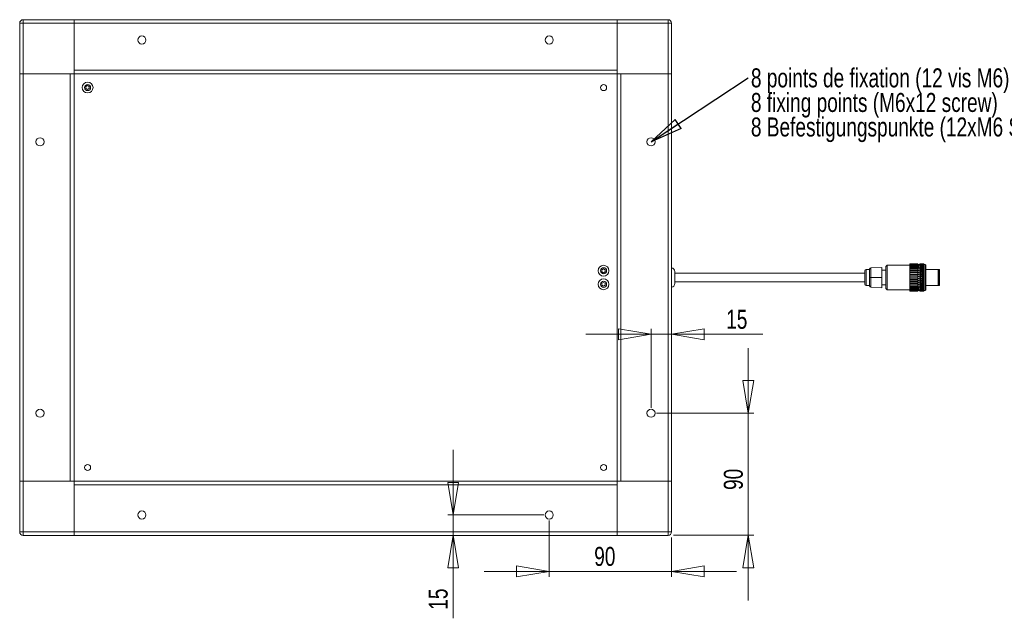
# Model space of a CAD drawing. Header units: millimetres. Extents: x 16 to 409, y 22 to 271.
# Tile 4 of 8: x 31 to 212, y 161 to 271. Entities that reach past the tile are written whole.
import ezdxf

# ---------------------------------------------------------------- set-up
doc = ezdxf.new("R2010")
doc.units = ezdxf.units.MM
doc.styles.add('SLDTEXTSTYLE0', font='TXT', dxfattribs={"width": 0.75})
doc.dimstyles.new('SLDDIMSTYLE0', dxfattribs={"dimtxt": 3.5, "dimasz": 6, "dimexe": 0, "dimexo": 0.0625, "dimgap": 0.875, "dimtad": 1, "dimtoh": 1, "dimlfac": 4, "dimrnd": 1e-09, "dimzin": 12, "dimdsep": 46, "dimtxsty": 'SLDTEXTSTYLE0', "dimblk1": 'CLOSED', "dimblk2": 'CLOSED', "dimsah": 1, "dimcen": 0.09, "dimadec": 0, "dimazin": 0, "dimtfac": 1, "dimtofl": 0, "dimtmove": 0, "dimatfit": 3, "dimldrblk": 'CLOSED', "dimfxl": 0, "dimtolj": 1, "dimtzin": 12, "dimarcsym": 0})
doc.dimstyles.new('SLDDIMSTYLE1', dxfattribs={"dimtxt": 0, "dimasz": 6, "dimexe": 0, "dimexo": 0.0625, "dimgap": 0, "dimtad": 0, "dimtih": 1, "dimtoh": 1, "dimdec": 0, "dimrnd": 1e-09, "dimzin": 0, "dimdsep": 46, "dimtxsty": 'Standard', "dimblk1": 'CLOSED', "dimblk2": 'CLOSED', "dimsah": 1, "dimcen": 0.09, "dimadec": 0, "dimazin": 0, "dimtfac": 6, "dimtdec": 0, "dimtofl": 0, "dimtmove": 0, "dimatfit": 3, "dimldrblk": 'CLOSED', "dimfxl": 0, "dimtolj": 1, "dimtzin": 0, "dimarcsym": 0})

# ---------------------------------------------------------------- blocks, each defined once
blk = doc.blocks.new('_CLOSED')
at = {"color": 0, "linetype": 'ByBlock', "lineweight": -2}
for p, q in [((-1, 0.166667), (0, 0)), ((-1, 0.166667), (-1, -0.166667)), ((0, 0), (-1, -0.166667)), ((0, 0), (-1, 0))]:
    blk.add_line(p, q, dxfattribs=at)
blk = doc.blocks.new('*D2')
at = {"color": 7, "linetype": 'Continuous', "lineweight": 0}
for p, q in [((128.37, 178.59), (128.37, 168.2)), ((150.87, 175.46), (150.87, 168.2)), ((128.37, 169.2), (116.37, 169.2)), ((128.37, 169.2), (150.87, 169.2)), ((150.87, 169.2), (162.87, 169.2))]:
    blk.add_line(p, q, dxfattribs=at)
at = {"color": 7, "linetype": 'Continuous', "lineweight": 0, "xscale": 6, "yscale": 6}
blk.add_blockref('_CLOSED', (128.37, 169.2, 15.95), dxfattribs=at)
at = {"color": 7, "linetype": 'Continuous', "lineweight": 0, "xscale": 6, "yscale": 6, "rotation": 180.0000000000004}
blk.add_blockref('_CLOSED', (150.87, 169.2, 15.95), dxfattribs=at)
at = {"color": 7, "linetype": 'Continuous', "lineweight": 0, "insert": (136.65, 173.71), "char_height": 3.5, "attachment_point": 1, "style": 'SLDTEXTSTYLE0'}
blk.add_mtext('90', dxfattribs=at)
blk = doc.blocks.new('*D3')
at = {"color": 7, "linetype": 'Continuous', "lineweight": 0}
for p, q in [((110.67, 179.59), (110.67, 191.59)), ((127.37, 179.59), (109.67, 179.59)), ((110.67, 179.59), (110.67, 175.84)), ((110.67, 175.84), (110.67, 160.55))]:
    blk.add_line(p, q, dxfattribs=at)
at = {"color": 7, "linetype": 'Continuous', "lineweight": 0, "xscale": 6, "yscale": 6}
for p, rotation in [((110.67, 179.59, 15.95), 270.0000000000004), ((110.67, 175.84, 15.95), 90.0000000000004)]:
    blk.add_blockref('_CLOSED', p, dxfattribs=dict(at, rotation=rotation))
at = {"color": 7, "linetype": 'Continuous', "lineweight": 0, "insert": (106.16, 162.14), "char_height": 3.5, "attachment_point": 1, "rotation": 90, "style": 'SLDTEXTSTYLE0'}
blk.add_mtext('15', dxfattribs=at)
blk = doc.blocks.new('*D4')
at = {"color": 7, "linetype": 'Continuous', "lineweight": 0}
for p, q in [((165.02, 198.34), (165.02, 210.34)), ((148.12, 198.34), (166.02, 198.34)), ((165.02, 198.34), (165.02, 175.84)), ((151.24, 175.84), (166.02, 175.84)), ((165.02, 175.84), (165.02, 163.84))]:
    blk.add_line(p, q, dxfattribs=at)
at = {"color": 7, "linetype": 'Continuous', "lineweight": 0, "xscale": 6, "yscale": 6}
for p, rotation in [((165.02, 198.34, 15.95), 270.0000000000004), ((165.02, 175.84, 15.95), 90.0000000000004)]:
    blk.add_blockref('_CLOSED', p, dxfattribs=dict(at, rotation=rotation))
at = {"color": 7, "linetype": 'Continuous', "lineweight": 0, "insert": (160.51, 184.2), "char_height": 3.5, "attachment_point": 1, "rotation": 90, "style": 'SLDTEXTSTYLE0'}
blk.add_mtext('90', dxfattribs=at)
blk = doc.blocks.new('*D5')
at = {"color": 7, "linetype": 'Continuous', "lineweight": 0}
for p, q in [((147.12, 212.88), (135.12, 212.88)), ((147.12, 199.34), (147.12, 213.88)), ((147.12, 212.88), (150.87, 212.88)), ((150.87, 212.88), (167.71, 212.88))]:
    blk.add_line(p, q, dxfattribs=at)
at = {"color": 7, "linetype": 'Continuous', "lineweight": 0, "xscale": 6, "yscale": 6}
for p, rotation in [((147.12, 212.88, 15.95), 360.0000000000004), ((150.87, 212.88, 15.95), 180.0000000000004)]:
    blk.add_blockref('_CLOSED', p, dxfattribs=dict(at, rotation=rotation))
at = {"color": 7, "linetype": 'Continuous', "lineweight": 0, "insert": (160.95, 217.39), "char_height": 3.5, "attachment_point": 1, "style": 'SLDTEXTSTYLE0'}
blk.add_mtext('15', dxfattribs=at)
blk = doc.blocks.new('SW_NOTE_0')
at = {"color": 0, "linetype": 'Continuous', "lineweight": 0, "char_height": 3.5, "attachment_point": 1, "style": 'SLDTEXTSTYLE0'}
for s, insert in [('8 points de fixation (12 vis M6)', (0.5, 1.74)), ('8 fixing points (M6x12 screw)', (0.5, -2.79)), ('8 Befestigungspunkte (12xM6 Schrauben)', (0.5, -7.31))]:
    blk.add_mtext(s, dxfattribs=dict(at, insert=insert))

msp = doc.modelspace()

# ---------------------------------------------------------------- linework, layer by layer
at = {"color": 7, "linetype": 'Continuous', "lineweight": 15}
for p, q in [((30.8658, 260.838), (30.8658, 270.213)), ((31.4908, 270.213), (30.8658, 270.213)), ((31.4908, 270.213), (31.4908, 270.838)), ((31.4908, 270.838), (40.8658, 270.838)), ((31.4908, 270.213), (31.4908, 260.838)), ((40.8658, 270.213), (31.4908, 270.213)), ((40.8658, 270.838), (140.8658, 270.838)), ((40.8658, 270.213), (40.8658, 270.838)), ((40.8658, 270.838), (40.8658, 270.213)), ((140.8658, 270.213), (40.8658, 270.213)), ((40.8658, 261.5451), (40.8658, 270.213)), ((40.8658, 270.213), (40.8658, 260.838)), ((140.8658, 270.838), (140.8658, 270.213)), ((140.8658, 270.838), (150.2408, 270.838)), ((140.8658, 270.213), (140.8658, 270.838)), ((140.8658, 261.5451), (140.8658, 270.213)), ((150.2408, 270.213), (140.8658, 270.213)), ((140.8658, 260.838), (140.8658, 270.213)), ((150.2408, 270.213), (150.2408, 270.838)), ((150.2408, 260.838), (150.2408, 270.213)), ((150.2408, 270.213), (150.8658, 270.213)), ((150.8658, 270.213), (150.8658, 260.838)), ((40.8658, 261.5451), (140.8658, 261.5451)), ((30.8658, 185.838), (30.8658, 260.838)), ((30.8658, 260.838), (31.4908, 260.838)), ((31.4908, 260.838), (30.8658, 260.838)), ((31.4908, 260.838), (31.4908, 185.838)), ((40.1587, 260.838), (31.4908, 260.838)), ((40.8658, 260.838), (31.4908, 260.838)), ((40.1587, 185.838), (40.1587, 260.838)), ((40.8658, 185.838), (40.8658, 260.838)), ((40.8658, 260.838), (140.8658, 260.838)), ((140.8658, 260.838), (140.8658, 185.838)), ((150.2408, 260.838), (140.8658, 260.838)), ((141.5729, 260.838), (141.5729, 185.838)), ((141.5729, 260.838), (150.2408, 260.838)), ((150.2408, 185.838), (150.2408, 260.838)), ((150.2408, 260.838), (150.8658, 260.838)), ((150.8658, 260.838), (150.2408, 260.838)), ((150.8658, 260.838), (150.8658, 185.838)), ((43.3658, 258.6988), (43.0533, 258.5184)), ((43.0533, 258.5184), (43.0533, 258.1576)), ((43.0533, 258.1576), (43.3658, 257.9771)), ((43.6783, 258.5184), (43.3658, 258.6988)), ((43.3658, 257.9771), (43.6783, 258.1576)), ((43.6783, 258.1576), (43.6783, 258.5184)), ((138.3658, 224.9488), (138.0533, 224.7684)), ((138.6783, 224.7684), (138.3658, 224.9488)), ((186.7408, 224.838), (186.7408, 223.338)), ((187.3658, 223.338), (187.3658, 224.8578)), ((187.6027, 225.1075), (189.6158, 225.213)), ((187.6027, 225.1075), (187.6027, 223.338)), ((189.6158, 223.338), (189.6158, 225.213)), ((190.3658, 223.338), (190.3658, 225.338)), ((190.6158, 225.588), (190.6158, 223.338)), ((196.2408, 225.8343), (194.7408, 225.8343)), ((194.7408, 225.829), (194.7408, 225.8343)), ((196.2408, 225.829), (194.7408, 225.829)), ((194.7408, 225.829), (194.7408, 225.791)), ((196.2408, 225.791), (194.7408, 225.791)), ((194.7408, 225.7751), (194.7408, 225.791)), ((196.2408, 225.7751), (194.7408, 225.7751)), ((194.7408, 225.7751), (194.7408, 225.7)), ((196.2408, 225.7), (194.7408, 225.7)), ((194.7408, 225.6739), (194.7408, 225.7)), ((196.2408, 225.6739), (194.7408, 225.6739)), ((194.7408, 225.6739), (194.7408, 225.563)), ((196.2408, 225.563), (194.7408, 225.563)), ((194.7408, 225.5272), (194.7408, 225.563)), ((196.2408, 225.5272), (194.7408, 225.5272)), ((194.7408, 225.5272), (194.7408, 225.3827)), ((196.2408, 225.3827), (194.7408, 225.3827)), ((194.7408, 225.3379), (194.7408, 225.3827)), ((196.2408, 225.3379), (194.7408, 225.3379)), ((194.7408, 225.3379), (194.7408, 225.1626)), ((196.2408, 225.1626), (194.7408, 225.1626)), ((194.7408, 225.1096), (194.7408, 225.1626)), ((196.2408, 225.1096), (194.7408, 225.1096)), ((194.7408, 225.1096), (194.7408, 224.907)), ((196.2408, 224.907), (194.7408, 224.907)), ((194.7408, 224.8469), (194.7408, 224.907)), ((196.2408, 224.8469), (194.7408, 224.8469)), ((194.7408, 224.8469), (194.7408, 224.6209)), ((196.2408, 225.829), (196.2408, 225.8343)), ((196.2408, 225.791), (196.2408, 225.829)), ((196.2408, 225.7751), (196.2408, 225.791)), ((196.2408, 225.7), (196.2408, 225.7751)), ((196.2408, 225.6739), (196.2408, 225.7)), ((196.2408, 225.563), (196.2408, 225.6739)), ((196.2408, 225.5272), (196.2408, 225.563)), ((196.2408, 225.3827), (196.2408, 225.5272)), ((196.2408, 225.3379), (196.2408, 225.3827)), ((196.2408, 225.1626), (196.2408, 225.3379)), ((196.2408, 225.1096), (196.2408, 225.1626)), ((196.2408, 224.907), (196.2408, 225.1096)), ((196.2408, 224.8469), (196.2408, 224.907)), ((196.2408, 224.6209), (196.2408, 224.8469)), ((196.4073, 225.1942), (196.3762, 225.2122)), ((196.4073, 224.9311), (196.3762, 224.9465)), ((196.4073, 225.6753), (196.4073, 225.6855)), ((196.4073, 225.5741), (196.4073, 225.5941)), ((196.4073, 225.4119), (196.4073, 225.4413)), ((196.4073, 225.1942), (196.4073, 225.231)), ((196.4073, 225.1942), (196.4385, 225.2122)), ((196.4073, 225.1942), (196.4073, 225.1931)), ((196.4073, 224.9311), (196.4073, 224.9691)), ((196.4073, 224.9311), (196.4385, 224.9465)), ((196.4073, 224.9311), (196.4073, 224.9237)), ((196.6158, 225.8377), (196.6158, 225.8094)), ((196.6158, 225.8094), (196.6158, 225.7979)), ((196.6158, 225.7979), (196.6158, 225.7137)), ((196.6158, 225.7137), (196.6158, 225.6909)), ((196.6158, 225.6909), (196.6158, 225.5531)), ((196.6158, 225.5531), (196.6158, 225.5198)), ((196.6158, 225.5198), (196.6158, 225.3321)), ((196.6158, 225.3321), (196.6158, 225.2904)), ((196.7823, 225.1942), (196.6158, 225.2904)), ((196.6158, 225.2904), (196.6158, 225.2892)), ((196.6158, 225.2892), (196.6158, 225.0568)), ((196.6158, 225.0568), (196.6158, 225.0137)), ((196.7823, 224.9311), (196.6158, 225.0137)), ((196.6158, 225.0137), (196.6158, 225.0053)), ((196.6158, 225.0053), (196.6158, 224.7345)), ((196.7823, 225.7651), (196.7823, 225.8282)), ((196.7823, 225.6333), (196.7823, 225.7578)), ((196.7823, 225.4389), (196.7823, 225.6215)), ((196.7823, 225.1942), (196.7823, 225.4228)), ((196.7823, 225.1942), (196.9698, 225.3026)), ((196.7823, 225.1942), (196.7823, 225.1872)), ((196.7823, 224.9311), (196.7823, 225.1673)), ((196.7823, 224.9311), (196.9698, 225.0241)), ((196.7823, 224.9311), (196.7823, 224.8851)), ((196.7823, 224.6245), (196.7823, 224.8619)), ((196.9698, 225.8062), (196.9698, 225.8015)), ((196.9698, 225.7071), (196.9698, 225.6979)), ((196.9698, 225.5434), (196.9698, 225.5298)), ((196.9698, 225.3196), (196.9698, 225.3026)), ((196.9698, 225.3026), (196.9698, 225.302)), ((197.1573, 225.1942), (196.9698, 225.3026)), ((196.9698, 225.0417), (196.9698, 225.0241)), ((196.9698, 225.0241), (196.9698, 225.0207)), ((197.1573, 224.9311), (196.9698, 225.0241)), ((197.1573, 225.7651), (197.1573, 225.8282)), ((197.1573, 225.6333), (197.1573, 225.7578)), ((197.1573, 225.4389), (197.1573, 225.6215)), ((197.1573, 225.1942), (197.1573, 225.4228)), ((197.1573, 225.1942), (197.3592, 225.3108)), ((197.1573, 225.1942), (197.1573, 225.1872)), ((197.1573, 224.9311), (197.1573, 225.1673)), ((197.1573, 224.9311), (197.3592, 225.0312)), ((197.1573, 224.9311), (197.1573, 224.8851)), ((197.1573, 224.6245), (197.1573, 224.8619)), ((197.3658, 225.838), (197.3658, 220.838)), ((197.6158, 223.338), (197.6158, 225.713)), ((197.7408, 225.588), (197.7408, 223.338)), ((199.9908, 224.838), (199.9908, 221.838)), ((199.9908, 224.838), (199.9908, 221.838)), ((200.1658, 221.838), (200.1658, 224.838)), ((138.0533, 224.7684), (138.0533, 224.4076)), ((138.0533, 224.4076), (138.3658, 224.2271)), ((138.3658, 224.2271), (138.6783, 224.4076)), ((138.6783, 224.4076), (138.6783, 224.7684)), ((151.4908, 224.463), (151.4908, 223.338)), ((151.4908, 223.338), (151.4908, 222.213)), ((186.4908, 223.338), (186.4908, 224.588)), ((186.4908, 222.088), (186.4908, 223.338)), ((186.7408, 223.338), (186.7408, 221.838)), ((187.6027, 223.338), (187.3658, 223.338)), ((187.3658, 221.8181), (187.3658, 223.338)), ((187.6027, 223.338), (189.6158, 223.338)), ((187.6027, 223.338), (187.6027, 221.5685)), ((189.6158, 221.463), (189.6158, 223.338)), ((190.3658, 221.338), (190.3658, 223.338)), ((190.6158, 223.338), (190.6158, 221.088)), ((196.2408, 224.6209), (194.7408, 224.6209)), ((194.7408, 224.5548), (194.7408, 224.6209)), ((196.2408, 224.5548), (194.7408, 224.5548)), ((194.7408, 224.5548), (194.7408, 224.3098)), ((196.2408, 224.3098), (194.7408, 224.3098)), ((194.7408, 224.239), (194.7408, 224.3098)), ((196.2408, 224.239), (194.7408, 224.239)), ((194.7408, 224.239), (194.7408, 223.9797)), ((196.2408, 223.9797), (194.7408, 223.9797)), ((194.7408, 223.9057), (194.7408, 223.9797)), ((196.2408, 223.9057), (194.7408, 223.9057)), ((194.7408, 223.9057), (194.7408, 223.6372)), ((196.2408, 223.6372), (194.7408, 223.6372)), ((194.7408, 223.5614), (194.7408, 223.6372)), ((196.2408, 223.5614), (194.7408, 223.5614)), ((194.7408, 223.5614), (194.7408, 223.2889)), ((196.2408, 223.2889), (194.7408, 223.2889)), ((194.7408, 223.2126), (194.7408, 223.2889)), ((196.2408, 223.2126), (194.7408, 223.2126)), ((194.7408, 223.2126), (194.7408, 222.9415)), ((196.2408, 224.5548), (196.2408, 224.6209)), ((196.2408, 224.3098), (196.2408, 224.5548)), ((196.2408, 224.239), (196.2408, 224.3098)), ((196.2408, 223.9797), (196.2408, 224.239)), ((196.2408, 223.9057), (196.2408, 223.9797)), ((196.2408, 223.6372), (196.2408, 223.9057)), ((196.2408, 223.5614), (196.2408, 223.6372)), ((196.2408, 223.2889), (196.2408, 223.5614)), ((196.2408, 223.2126), (196.2408, 223.2889)), ((196.2408, 222.9415), (196.2408, 223.2126)), ((196.4073, 224.6245), (196.3762, 224.637)), ((196.4073, 224.2829), (196.3762, 224.292)), ((196.4073, 223.9154), (196.3762, 223.921)), ((196.4073, 223.5322), (196.3762, 223.5341)), ((196.4073, 223.1437), (196.3762, 223.1419)), ((196.4073, 224.6245), (196.4073, 224.6627)), ((196.4073, 224.6245), (196.4385, 224.637)), ((196.4073, 224.6245), (196.4073, 224.611)), ((196.4073, 224.2829), (196.4073, 224.3202)), ((196.4073, 224.2829), (196.4385, 224.292)), ((196.4073, 224.2829), (196.4073, 224.2637)), ((196.4073, 223.9154), (196.4073, 223.9509)), ((196.4073, 223.9154), (196.4385, 223.921)), ((196.4073, 223.9154), (196.4073, 223.8911)), ((196.4073, 223.5322), (196.4073, 223.5649)), ((196.4073, 223.5322), (196.4385, 223.5341)), ((196.4073, 223.5322), (196.4073, 223.5033)), ((196.4073, 223.1437), (196.4073, 223.1726)), ((196.4073, 223.1437), (196.4385, 223.1419)), ((196.4073, 223.1437), (196.4073, 223.1111)), ((196.6158, 224.7345), (196.6158, 224.6912)), ((196.7823, 224.6245), (196.6158, 224.6912)), ((196.6158, 224.6912), (196.6158, 224.6759)), ((196.6158, 224.6759), (196.6158, 224.3742)), ((196.6158, 224.3742), (196.6158, 224.3318)), ((196.7823, 224.2829), (196.6158, 224.3318)), ((196.6158, 224.3318), (196.6158, 224.3101)), ((196.6158, 224.3101), (196.6158, 223.9856)), ((196.6158, 223.9856), (196.6158, 223.9454)), ((196.7823, 223.9154), (196.6158, 223.9454)), ((196.6158, 223.9454), (196.6158, 223.9177)), ((196.6158, 223.9177), (196.6158, 223.5793)), ((196.6158, 223.5793), (196.6158, 223.5423)), ((196.7823, 223.5322), (196.6158, 223.5423)), ((196.6158, 223.5423), (196.6158, 223.5095)), ((196.6158, 223.5095), (196.6158, 223.1664)), ((196.6158, 223.1664), (196.6158, 223.1337)), ((196.7823, 223.1437), (196.6158, 223.1337)), ((196.6158, 223.1337), (196.6158, 223.0967)), ((196.6158, 223.0967), (196.6158, 222.7583)), ((196.7823, 224.6245), (196.9698, 224.6996)), ((196.7823, 224.6245), (196.7823, 224.5408)), ((196.7823, 224.2829), (196.7823, 224.5149)), ((196.7823, 224.2829), (196.9698, 224.338)), ((196.7823, 224.2829), (196.7823, 224.1636)), ((196.7823, 223.9154), (196.7823, 224.1358)), ((196.7823, 223.9154), (196.9698, 223.9491)), ((196.7823, 223.9154), (196.7823, 223.764)), ((196.7823, 223.5322), (196.7823, 223.735)), ((196.7823, 223.5322), (196.9698, 223.5436)), ((196.7823, 223.5322), (196.7823, 223.3527)), ((196.7823, 223.1437), (196.7823, 223.3233)), ((196.7823, 223.1437), (196.9698, 223.1324)), ((196.7823, 223.1437), (196.7823, 222.941)), ((196.9698, 224.7173), (196.9698, 224.6996)), ((196.9698, 224.6996), (196.9698, 224.6934)), ((197.1573, 224.6245), (196.9698, 224.6996)), ((196.9698, 224.3553), (196.9698, 224.338)), ((196.9698, 224.338), (196.9698, 224.3291)), ((197.1573, 224.2829), (196.9698, 224.338)), ((196.9698, 223.9655), (196.9698, 223.9491)), ((196.9698, 223.9491), (196.9698, 223.9378)), ((197.1573, 223.9154), (196.9698, 223.9491)), ((196.9698, 223.5587), (196.9698, 223.5436)), ((196.9698, 223.5436), (196.9698, 223.5302)), ((197.1573, 223.5322), (196.9698, 223.5436)), ((196.9698, 223.1458), (196.9698, 223.1324)), ((197.1573, 223.1437), (196.9698, 223.1324)), ((196.9698, 223.1324), (196.9698, 223.1173)), ((197.1573, 224.6245), (197.3592, 224.7054)), ((197.1573, 224.6245), (197.1573, 224.5408)), ((197.1573, 224.2829), (197.1573, 224.5149)), ((197.1573, 224.2829), (197.3592, 224.3422)), ((197.1573, 224.2829), (197.1573, 224.1636)), ((197.1573, 223.9154), (197.1573, 224.1358)), ((197.1573, 223.9154), (197.3592, 223.9517)), ((197.1573, 223.9154), (197.1573, 223.764)), ((197.1573, 223.5322), (197.1573, 223.735)), ((197.1573, 223.5322), (197.3592, 223.5444)), ((197.1573, 223.5322), (197.1573, 223.3527)), ((197.1573, 223.1437), (197.1573, 223.3233)), ((197.1573, 223.1437), (197.3592, 223.1315)), ((197.1573, 223.1437), (197.1573, 222.941)), ((197.6158, 220.963), (197.6158, 223.338)), ((197.7408, 223.338), (197.7408, 221.088)), ((200.2408, 224.763), (200.2408, 221.913)), ((138.3658, 222.4488), (138.0533, 222.2684)), ((138.0533, 222.2684), (138.0533, 221.9076)), ((138.0533, 221.9076), (138.3658, 221.7271)), ((138.6783, 222.2684), (138.3658, 222.4488)), ((138.3658, 221.7271), (138.6783, 221.9076)), ((138.6783, 221.9076), (138.6783, 222.2684)), ((187.6027, 221.5685), (189.6158, 221.463)), ((196.2408, 222.9415), (194.7408, 222.9415)), ((194.7408, 222.8664), (194.7408, 222.9415)), ((196.2408, 222.8664), (194.7408, 222.8664)), ((194.7408, 222.8664), (194.7408, 222.6018)), ((196.2408, 222.6018), (194.7408, 222.6018)), ((194.7408, 222.5293), (194.7408, 222.6018)), ((196.2408, 222.5293), (194.7408, 222.5293)), ((194.7408, 222.5293), (194.7408, 222.2765)), ((196.2408, 222.2765), (194.7408, 222.2765)), ((194.7408, 222.2079), (194.7408, 222.2765)), ((196.2408, 222.2079), (194.7408, 222.2079)), ((194.7408, 222.2079), (194.7408, 221.9718)), ((196.2408, 221.9718), (194.7408, 221.9718)), ((194.7408, 221.9086), (194.7408, 221.9718)), ((196.2408, 221.9086), (194.7408, 221.9086)), ((194.7408, 221.9086), (194.7408, 221.6937)), ((196.2408, 221.6937), (194.7408, 221.6937)), ((194.7408, 221.637), (194.7408, 221.6937)), ((196.2408, 221.637), (194.7408, 221.637)), ((194.7408, 221.637), (194.7408, 221.4476)), ((196.2408, 221.4476), (194.7408, 221.4476)), ((194.7408, 221.3986), (194.7408, 221.4476)), ((196.2408, 221.3986), (194.7408, 221.3986)), ((194.7408, 221.3986), (194.7408, 221.2383)), ((196.2408, 221.2383), (194.7408, 221.2383)), ((194.7408, 221.1979), (194.7408, 221.2383)), ((196.2408, 221.1979), (194.7408, 221.1979)), ((194.7408, 221.1979), (194.7408, 221.0699)), ((196.2408, 222.8664), (196.2408, 222.9415)), ((196.2408, 222.6018), (196.2408, 222.8664)), ((196.2408, 222.5293), (196.2408, 222.6018)), ((196.2408, 222.2765), (196.2408, 222.5293)), ((196.2408, 222.2079), (196.2408, 222.2765)), ((196.2408, 221.9718), (196.2408, 222.2079)), ((196.2408, 221.9086), (196.2408, 221.9718)), ((196.2408, 221.6937), (196.2408, 221.9086)), ((196.2408, 221.637), (196.2408, 221.6937)), ((196.2408, 221.4476), (196.2408, 221.637)), ((196.2408, 221.3986), (196.2408, 221.4476)), ((196.2408, 221.2383), (196.2408, 221.3986)), ((196.2408, 221.1979), (196.2408, 221.2383)), ((196.2408, 221.0699), (196.2408, 221.1979)), ((196.4073, 222.7606), (196.3762, 222.755)), ((196.4073, 222.3931), (196.3762, 222.384)), ((196.4073, 222.0515), (196.3762, 222.039)), ((196.4073, 221.7449), (196.3762, 221.7294)), ((196.4073, 221.4818), (196.3762, 221.4638)), ((196.4073, 222.7606), (196.4073, 222.7849)), ((196.4073, 222.7606), (196.4385, 222.755)), ((196.4073, 222.7606), (196.4073, 222.7251)), ((196.4073, 222.3931), (196.4073, 222.4123)), ((196.4073, 222.3931), (196.4385, 222.384)), ((196.4073, 222.3931), (196.4073, 222.3558)), ((196.4073, 222.0515), (196.4073, 222.0649)), ((196.4073, 222.0515), (196.4385, 222.039)), ((196.4073, 222.0515), (196.4073, 222.0133)), ((196.4073, 221.7449), (196.4073, 221.7523)), ((196.4073, 221.7449), (196.4385, 221.7294)), ((196.4073, 221.7449), (196.4073, 221.7069)), ((196.4073, 221.4818), (196.4073, 221.4829)), ((196.4073, 221.4818), (196.4385, 221.4638)), ((196.4073, 221.4818), (196.4073, 221.445)), ((196.4073, 221.2641), (196.4073, 221.2347)), ((196.7823, 222.7606), (196.6158, 222.7306)), ((196.6158, 222.7583), (196.6158, 222.7306)), ((196.6158, 222.7306), (196.6158, 222.6904)), ((196.6158, 222.6904), (196.6158, 222.3659)), ((196.7823, 222.3931), (196.6158, 222.3441)), ((196.6158, 222.3659), (196.6158, 222.3441)), ((196.6158, 222.3441), (196.6158, 222.3018)), ((196.6158, 222.3018), (196.6158, 222.0001)), ((196.7823, 222.0515), (196.6158, 221.9848)), ((196.6158, 222.0001), (196.6158, 221.9848)), ((196.6158, 221.9848), (196.6158, 221.9415)), ((196.6158, 221.9415), (196.6158, 221.6707)), ((196.7823, 221.7449), (196.6158, 221.6623)), ((196.6158, 221.6707), (196.6158, 221.6623)), ((196.6158, 221.6623), (196.6158, 221.6192)), ((196.6158, 221.6192), (196.6158, 221.3868)), ((196.7823, 221.4818), (196.6158, 221.3856)), ((196.6158, 221.3868), (196.6158, 221.3856)), ((196.6158, 221.3856), (196.6158, 221.3438)), ((196.6158, 221.3438), (196.6158, 221.1562)), ((196.7823, 222.7606), (196.7823, 222.912)), ((196.7823, 222.7606), (196.9698, 222.7269)), ((196.7823, 222.7606), (196.7823, 222.5402)), ((196.7823, 222.3931), (196.7823, 222.5123)), ((196.7823, 222.3931), (196.9698, 222.338)), ((196.7823, 222.3931), (196.7823, 222.1611)), ((196.7823, 222.0515), (196.7823, 222.1352)), ((196.7823, 222.0515), (196.9698, 221.9764)), ((196.7823, 222.0515), (196.7823, 221.8141)), ((196.7823, 221.7449), (196.7823, 221.7909)), ((196.7823, 221.7449), (196.9698, 221.6519)), ((196.7823, 221.7449), (196.7823, 221.5087)), ((196.7823, 221.4818), (196.7823, 221.4888)), ((196.7823, 221.4818), (196.9698, 221.3734)), ((196.7823, 221.4818), (196.7823, 221.2532)), ((196.7823, 221.2371), (196.7823, 221.0545)), ((197.1573, 222.7606), (196.9698, 222.7269)), ((196.9698, 222.7381), (196.9698, 222.7269)), ((196.9698, 222.7269), (196.9698, 222.7104)), ((197.1573, 222.3931), (196.9698, 222.338)), ((196.9698, 222.3469), (196.9698, 222.338)), ((196.9698, 222.338), (196.9698, 222.3207)), ((197.1573, 222.0515), (196.9698, 221.9764)), ((196.9698, 221.9826), (196.9698, 221.9764)), ((196.9698, 221.9764), (196.9698, 221.9587)), ((197.1573, 221.7449), (196.9698, 221.6519)), ((196.9698, 221.6553), (196.9698, 221.6519)), ((196.9698, 221.6519), (196.9698, 221.6343)), ((197.1573, 221.4818), (196.9698, 221.3734)), ((196.9698, 221.3739), (196.9698, 221.3734)), ((196.9698, 221.3734), (196.9698, 221.3564)), ((197.1573, 222.7606), (197.1573, 222.912)), ((197.1573, 222.7606), (197.3592, 222.7243)), ((197.1573, 222.7606), (197.1573, 222.5402)), ((197.1573, 222.3931), (197.1573, 222.5123)), ((197.1573, 222.3931), (197.3592, 222.3338)), ((197.1573, 222.3931), (197.1573, 222.1611)), ((197.1573, 222.0515), (197.1573, 222.1352)), ((197.1573, 222.0515), (197.3592, 221.9706)), ((197.1573, 222.0515), (197.1573, 221.8141)), ((197.1573, 221.7449), (197.1573, 221.7909)), ((197.1573, 221.7449), (197.3592, 221.6448)), ((197.1573, 221.7449), (197.1573, 221.5087)), ((197.1573, 221.4818), (197.1573, 221.4888)), ((197.1573, 221.4818), (197.3592, 221.3651)), ((197.1573, 221.4818), (197.1573, 221.2532)), ((197.1573, 221.2371), (197.1573, 221.0545)), ((196.2408, 221.0699), (194.7408, 221.0699)), ((194.7408, 221.0389), (194.7408, 221.0699)), ((196.2408, 221.0389), (194.7408, 221.0389)), ((194.7408, 221.0389), (194.7408, 220.9456)), ((196.2408, 220.9456), (194.7408, 220.9456)), ((194.7408, 220.9246), (194.7408, 220.9456)), ((196.2408, 220.9246), (194.7408, 220.9246)), ((194.7408, 220.9246), (194.7408, 220.8679)), ((196.2408, 220.8679), (194.7408, 220.8679)), ((194.7408, 220.8573), (194.7408, 220.8679)), ((196.2408, 220.8573), (194.7408, 220.8573)), ((194.7408, 220.8573), (194.7408, 220.8383)), ((196.2408, 220.8383), (194.7408, 220.8383)), ((196.2408, 221.0389), (196.2408, 221.0699)), ((196.2408, 220.9456), (196.2408, 221.0389)), ((196.2408, 220.9246), (196.2408, 220.9456)), ((196.2408, 220.8679), (196.2408, 220.9246)), ((196.2408, 220.8573), (196.2408, 220.8679)), ((196.2408, 220.8383), (196.2408, 220.8573)), ((196.4073, 221.1019), (196.4073, 221.0818)), ((196.4073, 221.0007), (196.4073, 220.9905)), ((196.6158, 221.1562), (196.6158, 221.1229)), ((196.6158, 221.1229), (196.6158, 220.985)), ((196.6158, 220.985), (196.6158, 220.9623)), ((196.6158, 220.9623), (196.6158, 220.8781)), ((196.6158, 220.8781), (196.6158, 220.8666)), ((196.6158, 220.8666), (196.6158, 220.8382)), ((196.7823, 221.0427), (196.7823, 220.9181)), ((196.7823, 220.9109), (196.7823, 220.8478)), ((196.9698, 221.1461), (196.9698, 221.1325)), ((196.9698, 220.9781), (196.9698, 220.9688)), ((196.9698, 220.8745), (196.9698, 220.8698)), ((197.1573, 221.0427), (197.1573, 220.9181)), ((197.1573, 220.9109), (197.1573, 220.8478)), ((31.4908, 185.838), (30.8658, 185.838)), ((30.8658, 176.463), (30.8658, 185.838)), ((30.8658, 185.838), (31.4908, 185.838)), ((40.1587, 185.838), (31.4908, 185.838)), ((31.4908, 185.838), (31.4908, 176.463)), ((31.4908, 185.838), (40.8658, 185.838)), ((140.8658, 185.838), (40.8658, 185.838)), ((40.8658, 185.838), (40.8658, 176.463)), ((140.8658, 185.1309), (40.8658, 185.1309)), ((40.8658, 185.1309), (40.8658, 176.463)), ((140.8658, 176.463), (140.8658, 185.838)), ((140.8658, 185.838), (150.2408, 185.838)), ((140.8658, 185.1309), (140.8658, 176.463)), ((141.5729, 185.838), (150.2408, 185.838)), ((150.8658, 185.838), (150.2408, 185.838)), ((150.2408, 176.463), (150.2408, 185.838)), ((150.2408, 185.838), (150.8658, 185.838)), ((150.8658, 185.838), (150.8658, 176.463)), ((31.4908, 176.463), (30.8658, 176.463)), ((31.4908, 176.463), (40.8658, 176.463)), ((31.4908, 176.463), (31.4908, 175.838)), ((40.8658, 176.463), (140.8658, 176.463)), ((40.8658, 175.838), (40.8658, 176.463)), ((40.8658, 176.463), (40.8658, 175.838)), ((140.8658, 176.463), (140.8658, 175.838)), ((140.8658, 176.463), (150.2408, 176.463)), ((140.8658, 175.838), (140.8658, 176.463)), ((150.2408, 176.463), (150.2408, 175.838)), ((150.2408, 176.463), (150.8658, 176.463)), ((40.8658, 175.838), (31.4908, 175.838)), ((140.8658, 175.838), (40.8658, 175.838)), ((150.2408, 175.838), (140.8658, 175.838))]:
    msp.add_line(p, q, dxfattribs=at)
for centre, radius in [((53.3658, 267.088), 0.75), ((128.3658, 267.088), 0.75), ((43.3658, 258.338), 1), ((43.3658, 258.338), 0.5625), ((138.3658, 258.338), 0.5625), ((34.6158, 248.338), 0.75), ((147.1158, 248.338), 0.75), ((138.3658, 224.588), 1), ((138.3658, 224.588), 0.5625), ((138.3658, 222.088), 1), ((138.3658, 222.088), 0.5625), ((34.6158, 198.338), 0.75), ((147.1158, 198.338), 0.75), ((43.3658, 188.338), 0.5625), ((138.3658, 188.338), 0.5625), ((53.3658, 179.588), 0.75), ((128.3658, 179.588), 0.75)]:
    msp.add_circle(centre, radius, dxfattribs=at)
for centre, radius, start, end in [((31.4908, 270.213), 0.625, 90, 180), ((150.2408, 270.213), 0.625, 0, 90), ((150.8658, 224.463), 0.625, 0, 90), ((186.7408, 224.588), 0.25, 90, 180), ((187.6158, 224.8578), 0.25, 93, 180), ((190.6158, 225.338), 0.25, 90, 180), ((197.6158, 225.588), 0.125, 0, 90), ((150.8658, 222.213), 0.625, 270, 0), ((186.7408, 222.088), 0.25, 180, 270), ((187.6158, 221.8181), 0.25, 180, 267), ((190.6158, 221.338), 0.25, 180, 270), ((197.6158, 221.088), 0.125, 270, 0), ((31.4908, 176.463), 0.625, 180, 270), ((150.2408, 176.463), 0.625, 270, 0)]:
    msp.add_arc(centre, radius, start, end, dxfattribs=at)
for centre, major_axis, ratio, start_param, end_param in [((199.6197, 223.338), (3.9772, -2.1002), 0.27884138, 2.64275954, 2.65575428), ((199.6197, 223.338), (3.9627, -1.9216), 0.35223034, 2.66573602, 2.67873076), ((199.6197, 223.338), (3.9939, -2.2289), 0.20534731, 2.61066719, 2.62366193), ((199.6197, 223.338), (3.9564, -1.681), 0.42407612, 2.67483248, 2.68782721), ((199.6197, 223.338), (4.0084, -2.3151), 0.13225114, 2.57280123, 2.58579597), ((199.6197, 223.338), (3.9642, -1.3599), 0.49118107, 2.66349385, 2.67648859), ((199.6197, 223.338), (4.0176, -2.3629), 0.0595822, 2.53159479, 2.54458953), ((199.6197, 223.338), (3.9873, -0.9363), 0.54740871, 2.62440437, 2.6373991), ((199.6197, 223.338), (4.02, -2.3744), 0.01285655, 3.78121768, 3.79421242), ((199.6197, 223.338), (4.0132, -0.4031), 0.58321261, 2.55507526, 2.56806999), ((199.6197, 223.338), (4.0151, -2.3501), 0.08534681, 3.8235387, 3.83653343), ((193.195, 223.338), (3.9772, 2.1002), 0.27884138, 0.48583838, 0.49883311), ((193.195, 223.338), (3.9627, 1.9216), 0.35223034, 0.4628619, 0.47585663), ((193.195, 223.338), (3.9939, 2.2289), 0.20534731, 0.51793072, 0.53092546), ((193.195, 223.338), (3.9564, 1.681), 0.42407612, 0.45376544, 0.46676018), ((193.195, 223.338), (4.0084, 2.3151), 0.13225114, 0.55579668, 0.56879142), ((193.195, 223.338), (3.9642, 1.3599), 0.49118107, 0.46510407, 0.4780988), ((193.195, 223.338), (4.0176, 2.3629), 0.0595822, 0.59700313, 0.60999787), ((193.195, 223.338), (3.9873, 0.9363), 0.54740871, 0.50419355, 0.51718829), ((193.195, 223.338), (4.02, 2.3744), 0.01285655, 5.63056554, 5.64356028), ((193.195, 223.338), (4.0132, 0.4031), 0.58321261, 0.57352266, 0.5865174), ((193.195, 223.338), (4.0151, 2.3501), 0.08534681, 5.58824453, 5.60123926), ((199.9947, 223.338), (4.1865, -2.2107), 0.27884138, 2.57896465, 2.64175314), ((199.9947, 223.338), (4.1713, -2.0227), 0.35223034, 2.60194113, 2.66472962), ((199.9947, 223.338), (4.2041, -2.3462), 0.20534731, 2.5468723, 2.60966079), ((199.9947, 223.338), (4.1646, -1.7694), 0.42407612, 2.61103758, 2.67382607), ((199.9947, 223.338), (4.2194, -2.4369), 0.13225114, 2.50900634, 2.57179483), ((199.9947, 223.338), (4.1728, -1.4315), 0.49118107, 2.59969896, 2.66248745), ((199.9947, 223.338), (4.2291, -2.4873), 0.0595822, 2.4677999, 2.53058839), ((199.9947, 223.338), (4.1971, -0.9855), 0.54740871, 2.56060947, 2.62339796), ((199.9947, 223.338), (4.2315, -2.4994), 0.01285655, 3.79521882, 3.85800731), ((199.9947, 223.338), (4.2244, -0.4243), 0.58321261, 2.49128037, 2.55406885), ((199.9947, 223.338), (4.2264, -2.4738), 0.08534681, 3.83753984, 3.90032832), ((199.9947, 223.338), (4.23, 0.2041), 0.58905052, 2.40435668, 2.46714516), ((193.57, 223.338), (4.1865, 2.2107), 0.27884138, 0.4915548, 0.562628), ((193.57, 223.338), (4.1713, 2.0227), 0.35223034, 0.46857832, 0.53965152), ((193.57, 223.338), (4.2041, 2.3462), 0.20534731, 0.52364714, 0.59472035), ((193.57, 223.338), (4.1646, 1.7694), 0.42407612, 0.45948186, 0.53055507), ((193.57, 223.338), (4.2194, 2.4369), 0.13225114, 0.5615131, 0.63258631), ((193.57, 223.338), (4.1728, 1.4315), 0.49118107, 0.47082048, 0.54189369), ((193.57, 223.338), (4.2291, 2.4873), 0.0595822, 0.60271955, 0.67379276), ((193.57, 223.338), (4.1971, 0.9855), 0.54740871, 0.50990997, 0.58098318), ((193.57, 223.338), (4.2315, 2.4994), 0.01285655, 5.56677065, 5.63784386), ((193.57, 223.338), (4.2244, 0.4243), 0.58321261, 0.57923908, 0.65031229), ((193.57, 223.338), (4.2264, 2.4738), 0.08534681, 5.52444964, 5.59552285), ((193.57, 223.338), (4.23, -0.2041), 0.58905052, 0.66616277, 0.73723598), ((200.3697, 223.338), (4.1865, -2.2107), 0.27884138, 2.57896465, 2.65003786), ((200.3697, 223.338), (4.1713, -2.0227), 0.35223034, 2.60194113, 2.67301434), ((200.3697, 223.338), (4.2041, -2.3462), 0.20534731, 2.5468723, 2.61794551), ((200.3697, 223.338), (4.1646, -1.7694), 0.42407612, 2.61103758, 2.68211079), ((200.3697, 223.338), (4.2194, -2.4369), 0.13225114, 2.50900634, 2.58007955), ((200.3697, 223.338), (4.1728, -1.4315), 0.49118107, 2.59969896, 2.67077217), ((200.3697, 223.338), (4.2291, -2.4873), 0.0595822, 2.4677999, 2.53887311), ((200.3697, 223.338), (4.1971, -0.9855), 0.54740871, 2.56060947, 2.63168268), ((200.3697, 223.338), (4.2315, -2.4994), 0.01285655, 3.7869341, 3.85800731), ((200.3697, 223.338), (4.2244, -0.4243), 0.58321261, 2.49128037, 2.56235358), ((200.3697, 223.338), (4.2264, -2.4738), 0.08534681, 3.82925511, 3.90032832), ((200.3697, 223.338), (4.23, 0.2041), 0.58905052, 2.40435668, 2.47542988), ((193.945, 223.338), (4.1865, 2.2107), 0.27884138, 0.48583838, 0.562628), ((193.945, 223.338), (4.1713, 2.0227), 0.35223034, 0.4628619, 0.53965152), ((193.945, 223.338), (4.2041, 2.3462), 0.20534731, 0.51793072, 0.59472035), ((193.945, 223.338), (4.1646, 1.7694), 0.42407612, 0.45376544, 0.53055507), ((193.945, 223.338), (4.2194, 2.4369), 0.13225114, 0.55579668, 0.63258631), ((193.945, 223.338), (4.1728, 1.4315), 0.49118107, 0.46510407, 0.54189369), ((193.945, 223.338), (4.2291, 2.4873), 0.0595822, 0.59700313, 0.67379276), ((193.945, 223.338), (4.1971, 0.9855), 0.54740871, 0.50419355, 0.58098318), ((193.945, 223.338), (4.2315, 2.4994), 0.01285655, 5.56677065, 5.64356028), ((193.945, 223.338), (4.2244, 0.4243), 0.58321261, 0.57352266, 0.65031229), ((193.945, 223.338), (4.2264, 2.4738), 0.08534681, 5.52444964, 5.60123926), ((193.945, 223.338), (4.23, -0.2041), 0.58905052, 0.66044635, 0.73723598), ((199.6197, 223.338), (4.0185, 0.1939), 0.58905052, 2.46815157, 2.4811463), ((199.6197, 223.338), (4.0037, -2.289), 0.15815289, 3.8637985, 3.87679324), ((199.6197, 223.338), (3.9973, 0.7586), 0.56302375, 2.39012075, 2.40311548), ((199.6197, 223.338), (3.9881, -2.1884), 0.2314114, 3.8999301, 3.91292484), ((199.6197, 223.338), (3.9709, 1.2222), 0.51282191, 2.34001546, 2.35301019), ((199.6197, 223.338), (3.9715, -2.043), 0.30496135, 3.92923007, 3.94222481), ((199.6197, 223.338), (3.9573, 1.5773), 0.44868978, 2.31959794, 2.33259267), ((199.6197, 223.338), (3.9592, -1.844), 0.37803601, 3.94791312, 3.96090785), ((199.6197, 223.338), (3.9592, 1.844), 0.37803601, 2.32227745, 2.33527219), ((199.6197, 223.338), (3.9573, -1.5773), 0.44868978, 3.95059263, 3.96358737), ((193.195, 223.338), (4.0185, -0.1939), 0.58905052, 0.66044635, 0.67344109), ((193.195, 223.338), (4.0037, 2.289), 0.15815289, 5.54798472, 5.56097946), ((193.195, 223.338), (3.9973, -0.7586), 0.56302375, 0.73847717, 0.75147191), ((193.195, 223.338), (3.9881, 2.1884), 0.2314114, 5.51185312, 5.52484786), ((193.195, 223.338), (3.9709, -1.2222), 0.51282191, 0.78858246, 0.8015772), ((193.195, 223.338), (3.9715, 2.043), 0.30496135, 5.48255315, 5.49554789), ((193.195, 223.338), (3.9573, -1.5773), 0.44868978, 0.80899998, 0.82199472), ((193.195, 223.338), (3.9592, 1.844), 0.37803601, 5.46387011, 5.47686484), ((193.195, 223.338), (3.9592, -1.844), 0.37803601, 0.80632046, 0.8193152), ((193.195, 223.338), (3.9573, 1.5773), 0.44868978, 5.46119059, 5.47418533), ((199.9947, 223.338), (4.2145, -2.4095), 0.15815289, 3.87779964, 3.94058813), ((199.9947, 223.338), (4.2077, 0.7985), 0.56302375, 2.32632586, 2.38911434), ((199.9947, 223.338), (4.1979, -2.3035), 0.2314114, 3.91393124, 3.97671973), ((199.9947, 223.338), (4.1799, 1.2865), 0.51282191, 2.27622057, 2.33900905), ((199.9947, 223.338), (4.1805, -2.1505), 0.30496135, 3.94323121, 4.0060197), ((199.9947, 223.338), (4.1656, 1.6603), 0.44868978, 2.25580305, 2.31859153), ((199.9947, 223.338), (4.1675, -1.9411), 0.37803601, 3.96191426, 4.02470274), ((199.9947, 223.338), (4.1675, 1.9411), 0.37803601, 2.25848256, 2.32127105), ((199.9947, 223.338), (4.1656, -1.6603), 0.44868978, 3.96459377, 4.02738226), ((193.57, 223.338), (4.2145, 2.4095), 0.15815289, 5.48418983, 5.55526304), ((193.57, 223.338), (4.2077, -0.7985), 0.56302375, 0.74419359, 0.8152668), ((193.57, 223.338), (4.1979, 2.3035), 0.2314114, 5.44805823, 5.51913144), ((193.57, 223.338), (4.1799, -1.2865), 0.51282191, 0.79429888, 0.86537209), ((193.57, 223.338), (4.1805, 2.1505), 0.30496135, 5.41875826, 5.48983147), ((193.57, 223.338), (4.1656, -1.6603), 0.44868978, 0.8147164, 0.88578961), ((193.57, 223.338), (4.1675, 1.9411), 0.37803601, 5.40007522, 5.47114843), ((193.57, 223.338), (4.1675, -1.9411), 0.37803601, 0.81203688, 0.88311009), ((193.57, 223.338), (4.1656, 1.6603), 0.44868978, 5.3973957, 5.46846891), ((200.3697, 223.338), (4.2145, -2.4095), 0.15815289, 3.86951492, 3.94058813), ((200.3697, 223.338), (4.2077, 0.7985), 0.56302375, 2.32632586, 2.39739907), ((200.3697, 223.338), (4.1979, -2.3035), 0.2314114, 3.90564652, 3.97671973), ((200.3697, 223.338), (4.1799, 1.2865), 0.51282191, 2.27622057, 2.34729377), ((200.3697, 223.338), (4.1805, -2.1505), 0.30496135, 3.93494649, 4.0060197), ((200.3697, 223.338), (4.1656, 1.6603), 0.44868978, 2.25580305, 2.32687625), ((200.3697, 223.338), (4.1675, -1.9411), 0.37803601, 3.95362953, 4.02470274), ((200.3697, 223.338), (4.1675, 1.9411), 0.37803601, 2.25848256, 2.32955577), ((200.3697, 223.338), (4.1656, -1.6603), 0.44868978, 3.95630905, 4.02738226), ((193.945, 223.338), (4.2145, 2.4095), 0.15815289, 5.48418983, 5.56097946), ((193.945, 223.338), (4.2077, -0.7985), 0.56302375, 0.73847717, 0.8152668), ((193.945, 223.338), (4.1979, 2.3035), 0.2314114, 5.44805823, 5.52484786), ((193.945, 223.338), (4.1799, -1.2865), 0.51282191, 0.78858246, 0.86537209), ((193.945, 223.338), (4.1805, 2.1505), 0.30496135, 5.41875826, 5.49554789), ((193.945, 223.338), (4.1656, -1.6603), 0.44868978, 0.80899998, 0.88578961), ((193.945, 223.338), (4.1675, 1.9411), 0.37803601, 5.40007522, 5.47686484), ((193.945, 223.338), (4.1675, -1.9411), 0.37803601, 0.80632046, 0.88311009), ((193.945, 223.338), (4.1656, 1.6603), 0.44868978, 5.3973957, 5.47418533), ((199.6197, 223.338), (3.9715, 2.043), 0.30496135, 2.3409605, 2.35395524), ((199.6197, 223.338), (3.9709, -1.2222), 0.51282191, 3.93017511, 3.94316985), ((199.6197, 223.338), (3.9881, 2.1884), 0.2314114, 2.37026047, 2.3832552), ((199.6197, 223.338), (3.9973, -0.7586), 0.56302375, 3.88006982, 3.89306456), ((199.6197, 223.338), (4.0037, 2.289), 0.15815289, 2.40639207, 2.41938681), ((199.6197, 223.338), (4.0185, -0.1939), 0.58905052, 3.802039, 3.81503374), ((199.6197, 223.338), (4.0151, 2.3501), 0.08534681, 2.44665187, 2.45964661), ((199.6197, 223.338), (4.0132, 0.4031), 0.58321261, 3.71511531, 3.72811005), ((199.6197, 223.338), (4.02, 2.3744), 0.01285655, 2.48897289, 2.50196762), ((199.6197, 223.338), (3.9873, 0.9363), 0.54740871, 3.6457862, 3.65878094), ((199.6197, 223.338), (4.0176, 2.3629), 0.0595822, 3.73859578, 3.75159052), ((199.6197, 223.338), (3.9642, 1.3599), 0.49118107, 3.60669672, 3.61969146), ((193.195, 223.338), (3.9715, -2.043), 0.30496135, 0.78763742, 0.80063215), ((193.195, 223.338), (3.9709, 1.2222), 0.51282191, 5.48160811, 5.49460285), ((193.195, 223.338), (3.9881, -2.1884), 0.2314114, 0.75833745, 0.77133219), ((193.195, 223.338), (3.9973, 0.7586), 0.56302375, 5.5317134, 5.54470814), ((193.195, 223.338), (4.0037, -2.289), 0.15815289, 0.72220585, 0.73520058), ((193.195, 223.338), (4.0185, 0.1939), 0.58905052, 5.60974422, 5.62273896), ((193.195, 223.338), (4.0151, -2.3501), 0.08534681, 0.68194604, 0.69494078), ((193.195, 223.338), (4.0132, -0.4031), 0.58321261, 5.69666791, 5.70966265), ((193.195, 223.338), (4.02, -2.3744), 0.01285655, 0.63962503, 0.65261977), ((193.195, 223.338), (3.9873, -0.9363), 0.54740871, 5.76599702, 5.77899176), ((193.195, 223.338), (4.0176, -2.3629), 0.0595822, 5.67318744, 5.68618218), ((193.195, 223.338), (3.9642, -1.3599), 0.49118107, 5.8050865, 5.81808124), ((199.9947, 223.338), (4.1805, 2.1505), 0.30496135, 2.27716561, 2.3399541), ((199.9947, 223.338), (4.1799, -1.2865), 0.51282191, 3.94417625, 4.00696474), ((199.9947, 223.338), (4.1979, 2.3035), 0.2314114, 2.30646558, 2.36925406), ((199.9947, 223.338), (4.2077, -0.7985), 0.56302375, 3.89407096, 3.95685945), ((199.9947, 223.338), (4.2145, 2.4095), 0.15815289, 2.34259718, 2.40538567), ((199.9947, 223.338), (4.23, -0.2041), 0.58905052, 3.81604014, 3.87882863), ((199.9947, 223.338), (4.2264, 2.4738), 0.08534681, 2.38285698, 2.44564547), ((199.9947, 223.338), (4.2244, 0.4243), 0.58321261, 3.72911645, 3.79190494), ((199.9947, 223.338), (4.2315, 2.4994), 0.01285655, 2.425178, 2.48796648), ((199.9947, 223.338), (4.1971, 0.9855), 0.54740871, 3.65978734, 3.72257583), ((199.9947, 223.338), (4.2291, 2.4873), 0.0595822, 3.75259692, 3.81538541), ((193.57, 223.338), (4.1805, -2.1505), 0.30496135, 0.79335383, 0.86442704), ((193.57, 223.338), (4.1799, 1.2865), 0.51282191, 5.41781322, 5.48888643), ((193.57, 223.338), (4.1979, -2.3035), 0.2314114, 0.76405387, 0.83512708), ((193.57, 223.338), (4.2077, 0.7985), 0.56302375, 5.46791851, 5.53899172), ((193.57, 223.338), (4.2145, -2.4095), 0.15815289, 0.72792226, 0.79899547), ((193.57, 223.338), (4.23, 0.2041), 0.58905052, 5.54594933, 5.61702254), ((193.57, 223.338), (4.2264, -2.4738), 0.08534681, 0.68766246, 0.75873567), ((193.57, 223.338), (4.2244, -0.4243), 0.58321261, 5.63287302, 5.70394623), ((193.57, 223.338), (4.2315, -2.4994), 0.01285655, 0.64534145, 0.71641466), ((193.57, 223.338), (4.1971, -0.9855), 0.54740871, 5.70220213, 5.77327534), ((193.57, 223.338), (4.2291, -2.4873), 0.0595822, 5.60939255, 5.68046576), ((200.3697, 223.338), (4.1805, 2.1505), 0.30496135, 2.27716561, 2.34823882), ((200.3697, 223.338), (4.1799, -1.2865), 0.51282191, 3.93589153, 4.00696474), ((200.3697, 223.338), (4.1979, 2.3035), 0.2314114, 2.30646558, 2.37753878), ((200.3697, 223.338), (4.2077, -0.7985), 0.56302375, 3.88578624, 3.95685945), ((200.3697, 223.338), (4.2145, 2.4095), 0.15815289, 2.34259718, 2.41367039), ((200.3697, 223.338), (4.23, -0.2041), 0.58905052, 3.80775542, 3.87882863), ((200.3697, 223.338), (4.2264, 2.4738), 0.08534681, 2.38285698, 2.45393019), ((200.3697, 223.338), (4.2244, 0.4243), 0.58321261, 3.72083173, 3.79190494), ((200.3697, 223.338), (4.2315, 2.4994), 0.01285655, 2.425178, 2.49625121), ((200.3697, 223.338), (4.1971, 0.9855), 0.54740871, 3.65150262, 3.72257583), ((200.3697, 223.338), (4.2291, 2.4873), 0.0595822, 3.7443122, 3.81538541), ((193.945, 223.338), (4.1805, -2.1505), 0.30496135, 0.78763742, 0.86442704), ((193.945, 223.338), (4.1799, 1.2865), 0.51282191, 5.41781322, 5.49460285), ((193.945, 223.338), (4.1979, -2.3035), 0.2314114, 0.75833745, 0.83512708), ((193.945, 223.338), (4.2077, 0.7985), 0.56302375, 5.46791851, 5.54470814), ((193.945, 223.338), (4.2145, -2.4095), 0.15815289, 0.72220585, 0.79899547), ((193.945, 223.338), (4.23, 0.2041), 0.58905052, 5.54594933, 5.62273896), ((193.945, 223.338), (4.2264, -2.4738), 0.08534681, 0.68194604, 0.75873567), ((193.945, 223.338), (4.2244, -0.4243), 0.58321261, 5.63287302, 5.70966265), ((193.945, 223.338), (4.2315, -2.4994), 0.01285655, 0.63962503, 0.71641466), ((193.945, 223.338), (4.1971, -0.9855), 0.54740871, 5.70220213, 5.77899176), ((193.945, 223.338), (4.2291, -2.4873), 0.0595822, 5.60939255, 5.68618218), ((199.6197, 223.338), (4.0084, 2.3151), 0.13225114, 3.69738934, 3.71038407), ((199.6197, 223.338), (3.9564, 1.681), 0.42407612, 3.59535809, 3.60835283), ((199.6197, 223.338), (3.9939, 2.2289), 0.20534731, 3.65952338, 3.67251811), ((199.6197, 223.338), (3.9627, 1.9216), 0.35223034, 3.60445455, 3.61744929), ((199.6197, 223.338), (3.9772, 2.1002), 0.27884138, 3.62743103, 3.64042577), ((193.195, 223.338), (4.0084, -2.3151), 0.13225114, 5.71439389, 5.72738862), ((193.195, 223.338), (3.9564, -1.681), 0.42407612, 5.81642513, 5.82941987), ((193.195, 223.338), (3.9939, -2.2289), 0.20534731, 5.75225985, 5.76525458), ((193.195, 223.338), (3.9627, -1.9216), 0.35223034, 5.80732867, 5.82032341), ((193.195, 223.338), (3.9772, -2.1002), 0.27884138, 5.78435219, 5.79734693), ((199.9947, 223.338), (4.1728, 1.4315), 0.49118107, 3.62069786, 3.68348635), ((199.9947, 223.338), (4.2194, 2.4369), 0.13225114, 3.71139048, 3.77417896), ((199.9947, 223.338), (4.1646, 1.7694), 0.42407612, 3.60935923, 3.67214772), ((199.9947, 223.338), (4.2041, 2.3462), 0.20534731, 3.67352452, 3.736313), ((199.9947, 223.338), (4.1713, 2.0227), 0.35223034, 3.61845569, 3.68124418), ((199.9947, 223.338), (4.1865, 2.2107), 0.27884138, 3.64143217, 3.70422066), ((193.57, 223.338), (4.1728, -1.4315), 0.49118107, 5.74129161, 5.81236482), ((193.57, 223.338), (4.2194, -2.4369), 0.13225114, 5.650599, 5.72167221), ((193.57, 223.338), (4.1646, -1.7694), 0.42407612, 5.75263024, 5.82370345), ((193.57, 223.338), (4.2041, -2.3462), 0.20534731, 5.68846496, 5.75953817), ((193.57, 223.338), (4.1713, -2.0227), 0.35223034, 5.74353378, 5.81460699), ((193.57, 223.338), (4.1865, -2.2107), 0.27884138, 5.7205573, 5.79163051), ((200.3697, 223.338), (4.1728, 1.4315), 0.49118107, 3.61241314, 3.68348635), ((200.3697, 223.338), (4.2194, 2.4369), 0.13225114, 3.70310576, 3.77417896), ((200.3697, 223.338), (4.1646, 1.7694), 0.42407612, 3.60107451, 3.67214772), ((200.3697, 223.338), (4.2041, 2.3462), 0.20534731, 3.6652398, 3.736313), ((200.3697, 223.338), (4.1713, 2.0227), 0.35223034, 3.61017097, 3.68124418), ((200.3697, 223.338), (4.1865, 2.2107), 0.27884138, 3.63314745, 3.70422066), ((193.945, 223.338), (4.1728, -1.4315), 0.49118107, 5.74129161, 5.81808124), ((193.945, 223.338), (4.2194, -2.4369), 0.13225114, 5.650599, 5.72738862), ((193.945, 223.338), (4.1646, -1.7694), 0.42407612, 5.75263024, 5.82941987), ((193.945, 223.338), (4.2041, -2.3462), 0.20534731, 5.68846496, 5.76525458), ((193.945, 223.338), (4.1713, -2.0227), 0.35223034, 5.74353378, 5.82032341), ((193.945, 223.338), (4.1865, -2.2107), 0.27884138, 5.7205573, 5.79734693)]:
    msp.add_ellipse(centre, major_axis=major_axis, ratio=ratio, start_param=start_param, end_param=end_param, dxfattribs=at)
for points in [[(187.3658, 224.838), (186.7408, 224.838)], [(194.7408, 225.588), (190.6158, 225.588)], [(196.3762, 225.713), (196.2408, 225.713)], [(196.6158, 225.713), (196.4385, 225.713)], [(197.3658, 225.838), (197.3592, 225.838)], [(197.6158, 225.713), (197.3658, 225.713)], [(199.9908, 224.838), (197.7408, 224.838)], [(200.1658, 224.838), (199.9908, 224.838)], [(200.2408, 224.763), (200.1658, 224.838)], [(186.4908, 224.1505), (151.4908, 224.1505)], [(190.3658, 224.713), (189.6158, 224.713)], [(151.4908, 222.5255), (186.4908, 222.5255)], [(186.7408, 221.838), (187.3658, 221.838)], [(189.6158, 221.963), (190.3658, 221.963)], [(197.7408, 221.838), (199.9908, 221.838)], [(199.9908, 221.838), (200.1658, 221.838)], [(200.1658, 221.838), (200.2408, 221.913)], [(190.6158, 221.088), (194.7408, 221.088)], [(194.7408, 220.838), (196.2408, 220.838)], [(196.2408, 220.963), (196.3762, 220.963)], [(196.4385, 220.963), (196.6158, 220.963)], [(197.3592, 220.838), (197.3658, 220.838)], [(197.3658, 220.963), (197.6158, 220.963)]]:
    msp.add_open_spline(points, degree=1, dxfattribs=at)

# ---------------------------------------------------------------- block references
at = {"color": 7, "linetype": 'Continuous', "lineweight": 0}
msp.add_blockref('SW_NOTE_0', (165.0045, 260.1315), dxfattribs=at)

# ---------------------------------------------------------------- dimensions: what is measured, and where the dimension line sits
for base, p1, p2, picture, middle in [((150.8658, 212.8764), (147.1158, 198.338), (150.8658, 185.838), '*D5', (163.5354, 212.8764)), ((150.8658, 169.1979), (128.3658, 179.588), (150.8658, 176.463), '*D2', (139.2397, 169.1979))]:
    dim = msp.add_linear_dim(base=base, p1=p1, p2=p2, dimstyle='SLDDIMSTYLE0', dxfattribs=at)
    dim.commit()
    dim.dimension.update_dxf_attribs({"geometry": picture, "text_midpoint": middle, "dimtype": 160})
for base, p1, p2, picture, middle in [((165.0213, 175.838), (147.1158, 198.338), (150.2408, 175.838), '*D4', (165.0213, 186.7817)), ((110.6688, 175.838), (128.3658, 179.588), (140.8658, 175.838), '*D3', (110.6688, 164.7246))]:
    dim = msp.add_linear_dim(base=base, p1=p1, p2=p2, angle=90, dimstyle='SLDDIMSTYLE0', dxfattribs=at)
    dim.commit()
    dim.dimension.update_dxf_attribs({"geometry": picture, "text_midpoint": middle, "dimtype": 160})

# ---------------------------------------------------------------- leaders
msp.add_leader([(147.1158, 248.338), (165.0045, 260.1315)], dimstyle='SLDDIMSTYLE1', dxfattribs=at)

doc.saveas('drawing.dxf')
